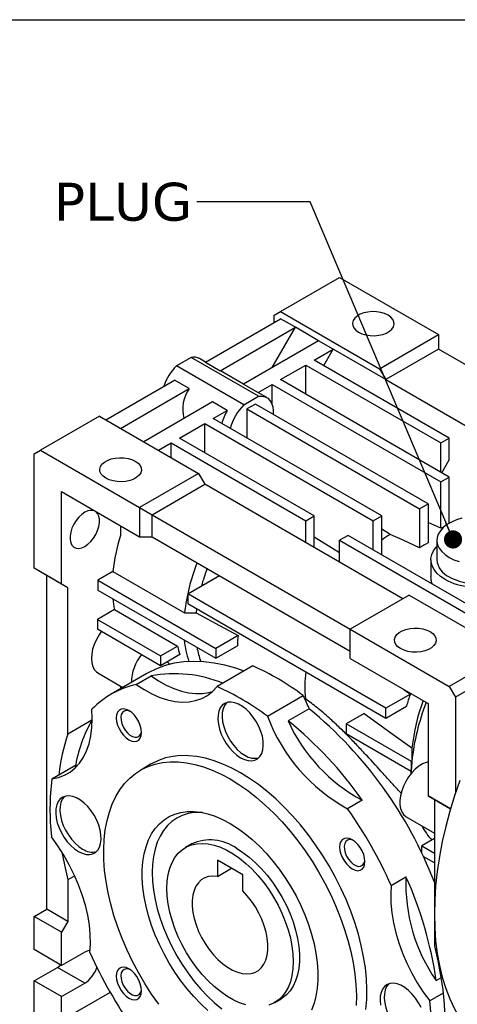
# Model space of a CAD drawing. Header units: millimetres. Extents: x 19 to 819, y 19 to 629.
# Tile 6 of 7: x 642 to 715, y 464 to 629. Entities that reach past the tile are written whole.
import ezdxf

# ---------------------------------------------------------------- set-up
doc = ezdxf.new("R2010")
doc.units = ezdxf.units.MM
doc.header["$LTSCALE"] = 3
doc.linetypes.add('SLD-Solid', pattern=[0])
doc.layers.add('TEXT', color=140, linetype='SLD-Solid', lineweight=25)
doc.styles.add('SLDTEXTSTYLE0', font='VERDANA.TTF')
doc.styles.get("Standard").update_dxf_attribs({"font": 'VERDANA.TTF'})
doc.dimstyles.new('SLDDIMSTYLE0', dxfattribs={"dimtxt": 0.18, "dimasz": 3.048, "dimexe": 0, "dimexo": 0.0625, "dimgap": 0, "dimtad": 0, "dimtih": 1, "dimtoh": 1, "dimdec": 0, "dimrnd": 1e-09, "dimzin": 0, "dimdsep": 46, "dimtxsty": 'Standard', "dimblk1": 'DOT', "dimblk2": 'DOT', "dimsah": 1, "dimcen": 0.09, "dimadec": 0, "dimazin": 0, "dimtfac": 3.048, "dimtdec": 0, "dimtofl": 0, "dimtmove": 0, "dimatfit": 3, "dimldrblk": 'DOT', "dimfxl": 0, "dimfrac": 2, "dimtolj": 1, "dimtzin": 0, "dimarcsym": 0})

# ---------------------------------------------------------------- blocks, each defined once
blk = doc.blocks.new('_Dot')
at = {"color": 0, "linetype": 'ByBlock', "lineweight": -2}
blk.add_line((-0.5, 0), (-1, 0), dxfattribs=at)
at = {"color": 0, "linetype": 'ByBlock', "const_width": 0.5}
blk.add_lwpolyline([(-0.25, 0, 1), (0.25, 0, 1)], format="xyb", close=True, dxfattribs=at)

msp = doc.modelspace()

# ---------------------------------------------------------------- linework, layer by layer
for p, q in [((685.593, 579.718), (695.493, 585.433)), ((695.493, 585.433), (712.11, 575.84)), ((684.533, 579.106), (685.593, 579.718)), ((685.593, 579.718), (702.21, 570.126)), ((672.989, 571.217), (685.593, 578.494)), ((684.533, 577.881), (684.533, 579.106)), ((688.068, 577.065), (685.593, 578.494)), ((675.463, 569.788), (688.068, 577.065)), ((684.18, 570.33), (688.068, 577.065)), ((691.957, 574.82), (688.068, 577.065)), ((691.957, 574.82), (679.352, 567.543)), ((694.432, 573.391), (691.957, 574.82)), ((702.21, 570.126), (712.11, 575.84)), ((712.11, 575.84), (712.11, 573.391)), ((691.25, 571.554), (694.432, 573.391)), ((692.841, 570.636), (694.432, 573.391)), ((703.271, 568.288), (694.432, 573.391)), ((712.11, 573.391), (703.271, 568.288)), ((745.344, 554.206), (712.11, 573.391)), ((670.567, 572.023), (668.093, 570.595)), ((681.88, 565.492), (670.567, 572.023)), ((672.989, 571.217), (671.955, 571.814)), ((713.878, 558.492), (691.25, 571.554)), ((679.407, 564.064), (668.093, 570.595)), ((672.989, 571.217), (675.463, 569.788)), ((679.353, 567.543), (675.49, 569.773)), ((685.593, 568.288), (689.836, 570.738)), ((689.836, 570.738), (712.463, 557.675)), ((689.836, 565.839), (689.836, 570.738)), ((702.21, 570.126), (703.271, 568.288)), ((656.248, 561.553), (667.792, 568.217)), ((670.267, 566.789), (667.792, 568.217)), ((713.878, 551.96), (685.593, 568.288)), ((703.271, 568.288), (736.505, 549.103)), ((658.723, 560.125), (670.267, 566.789)), ((679.352, 567.543), (681.827, 566.114)), ((681.827, 566.114), (684.179, 567.472)), ((684.179, 567.472), (712.463, 551.144)), ((684.179, 564.084), (684.179, 567.472)), ((679.407, 564.064), (681.88, 565.492)), ((683.268, 565.283), (681.854, 566.099)), ((674.156, 564.544), (662.612, 557.879)), ((676.631, 563.115), (674.156, 564.544)), ((674.28, 561.757), (676.631, 563.115)), ((681.351, 564.206), (679.936, 563.39)), ((679.936, 563.39), (708.928, 546.654)), ((679.936, 563.39), (679.936, 558.492)), ((710.342, 547.47), (681.351, 564.206)), ((655.188, 562.166), (645.288, 556.451)), ((655.188, 562.166), (671.805, 552.573)), ((702.564, 545.429), (674.28, 561.757)), ((668.623, 558.492), (672.865, 560.941)), ((672.865, 560.941), (701.15, 544.613)), ((672.865, 556.042), (672.865, 560.941)), ((691.25, 545.429), (668.623, 558.492)), ((712.463, 557.675), (713.878, 558.492)), ((713.878, 554.817), (713.878, 558.492)), ((644.228, 555.838), (645.288, 556.451)), ((645.288, 556.451), (661.905, 546.858)), ((665.087, 556.451), (667.208, 557.675)), ((667.208, 557.675), (689.836, 544.613)), ((667.208, 555.226), (667.208, 557.675)), ((712.463, 552.777), (712.463, 557.675)), ((644.228, 536.65), (644.228, 555.838)), ((712.64, 552.674), (713.878, 554.817)), ((671.805, 552.573), (661.905, 546.858)), ((671.805, 552.573), (672.865, 550.736)), ((712.463, 551.144), (713.878, 551.96)), ((713.878, 544.204), (713.878, 551.96)), ((664.026, 545.633), (672.865, 550.736)), ((706.099, 531.55), (672.865, 550.736)), ((712.463, 543.394), (712.463, 551.144)), ((648.824, 533.996), (648.824, 549.511)), ((648.824, 549.511), (661.905, 541.959)), ((661.905, 546.858), (664.026, 545.633)), ((661.905, 546.858), (661.905, 541.959)), ((708.928, 546.654), (710.342, 547.47)), ((708.928, 546.654), (708.928, 540.092)), ((710.342, 547.47), (710.342, 540.908)), ((664.026, 545.633), (697.261, 526.448)), ((664.026, 541.959), (664.026, 545.633)), ((689.836, 544.613), (691.25, 545.429)), ((691.25, 540.122), (691.25, 545.429)), ((701.15, 544.613), (702.564, 545.429)), ((702.564, 538.898), (702.564, 545.429)), ((658.723, 543.796), (658.723, 542.15)), ((689.836, 540.939), (689.836, 544.613)), ((701.15, 539.714), (701.15, 544.613)), ((703.978, 542.347), (702.564, 543.221)), ((661.905, 541.959), (664.026, 541.959)), ((664.026, 541.959), (697.261, 522.773)), ((695.493, 539.226), (691.25, 541.865)), ((696.907, 542.163), (695.493, 541.347)), ((719.534, 529.101), (696.907, 542.163)), ((695.493, 541.347), (718.12, 528.284)), ((695.493, 537.673), (695.493, 541.347)), ((711.827, 541.347), (711.827, 538.081)), ((648.824, 533.996), (644.228, 536.65)), ((646.349, 535.425), (644.228, 536.65)), ((710.827, 538.081), (710.827, 535.261)), ((649.884, 533.384), (646.349, 535.425)), ((646.349, 479.492), (646.349, 535.425)), ((657.445, 536.115), (654.905, 534.649)), ((657.445, 536.115), (669.466, 529.176)), ((670.037, 532.364), (675.342, 535.427)), ((649.884, 533.384), (648.824, 533.996)), ((649.884, 508.853), (649.884, 533.384)), ((654.905, 534.649), (654.905, 533.016)), ((654.905, 534.649), (674.704, 523.219)), ((654.905, 533.016), (674.704, 521.586)), ((703.271, 513.178), (670.037, 532.364)), ((670.037, 532.364), (670.037, 530.731)), ((707.16, 532.163), (697.261, 526.448)), ((707.16, 532.163), (723.777, 522.57)), ((670.037, 530.731), (703.271, 511.545)), ((657.689, 529.724), (654.834, 528.076)), ((657.689, 529.724), (668.296, 523.601)), ((671.5, 529.886), (671.412, 529.181)), ((654.834, 528.076), (654.834, 526.443)), ((654.834, 528.076), (665.441, 521.953)), ((665.441, 520.32), (654.834, 526.443)), ((678.462, 525.389), (674.704, 523.219)), ((697.261, 521.549), (697.261, 526.448)), ((697.261, 526.448), (713.878, 516.855)), ((665.441, 521.953), (668.296, 523.601)), ((674.704, 521.586), (678.331, 523.68)), ((668.67, 522.184), (665.441, 520.32)), ((665.441, 521.953), (665.441, 520.32)), ((674.704, 523.219), (674.704, 521.586)), ((723.777, 522.57), (713.878, 516.855)), ((680.928, 520.281), (674.918, 516.812)), ((697.261, 521.549), (710.342, 513.997)), ((724.838, 520.733), (714.938, 515.018)), ((654.912, 519.109), (659.116, 516.683)), ((663.138, 519.005), (657.128, 515.535)), ((661.364, 517.173), (663.839, 518.601)), ((658.723, 516.909), (658.723, 516.456)), ((713.878, 516.855), (714.938, 515.018)), ((683.387, 511.837), (689.398, 515.307)), ((707.374, 515.547), (703.271, 513.178)), ((706.347, 516.303), (707.374, 515.547)), ((689.763, 514.768), (689.603, 514.848)), ((703.271, 511.545), (706.721, 513.537)), ((710.342, 513.997), (710.342, 498.482)), ((714.938, 515.018), (714.938, 498.983)), ((690.385, 513.105), (686.849, 511.064)), ((699.605, 512.286), (696.624, 510.565)), ((703.271, 511.545), (703.271, 513.178)), ((653.908, 511.176), (649.884, 508.853)), ((707.584, 504.238), (696.624, 510.565)), ((696.624, 510.565), (696.624, 508.932)), ((696.624, 508.932), (707.527, 502.638)), ((647.199, 501.358), (651.187, 503.661)), ((663.877, 503.843), (662.109, 502.823)), ((707.518, 502.229), (707.584, 503.684)), ((707.632, 504.265), (707.584, 504.238)), ((707.584, 503.684), (707.584, 504.238)), ((707.514, 502.645), (707.514, 502.223)), ((699.301, 497.772), (696.826, 496.344)), ((714.107, 496.309), (710.342, 498.482)), ((710.342, 498.482), (711.403, 497.87)), ((711.403, 497.87), (714.107, 496.309)), ((711.403, 497.87), (711.403, 473.34)), ((706.672, 494.981), (711.403, 492.25)), ((670.669, 490.445), (669.609, 489.832)), ((711.403, 491.336), (709.281, 490.112)), ((709.281, 490.112), (711.403, 488.887)), ((709.281, 488.883), (709.281, 490.112)), ((674.987, 487.701), (674.987, 484.995)), ((679.229, 485.252), (674.987, 487.701)), ((711.403, 487.254), (709.546, 488.326)), ((674.987, 484.995), (677.331, 486.348)), ((651.036, 485.09), (649.884, 484.425)), ((649.884, 484.425), (649.884, 477.451)), ((679.229, 482.545), (679.229, 485.252)), ((704.164, 483.485), (706.638, 484.914)), ((644.228, 478.267), (646.349, 479.492)), ((649.884, 477.451), (646.349, 479.492)), ((648.824, 475.614), (644.228, 478.267)), ((644.228, 472.714), (644.228, 478.267)), ((649.884, 477.451), (648.824, 475.614)), ((648.824, 470.061), (648.824, 475.614)), ((648.824, 470.061), (644.228, 472.714)), ((652.713, 472.306), (648.824, 470.061)), ((644.228, 467.489), (648.117, 469.734)), ((652.713, 467.08), (648.117, 469.734)), ((648.824, 464.835), (644.228, 467.489)), ((644.228, 459.078), (644.228, 467.489)), ((711.706, 467.506), (712.517, 467.974)), ((648.824, 464.835), (652.713, 467.08)), ((656.985, 465.546), (648.824, 460.834)), ((648.824, 460.834), (648.824, 464.835)), ((684.607, 463.851), (685.668, 464.463)), ((712.867, 465.397), (710.627, 464.103))]:
    msp.add_line(p, q)
at = {"flags": 128}
for points in [[(698.675, 576.249), (699.243, 575.983), (699.895, 575.791), (700.602, 575.682), (701.333, 575.66), (702.055, 575.726), (702.739, 575.877), (703.352, 576.107), (703.87, 576.406), (704.268, 576.76), (704.53, 577.154), (704.645, 577.572), (704.607, 577.993), (704.417, 578.401), (704.085, 578.778), (703.624, 579.106), (703.056, 579.372), (702.404, 579.564), (701.697, 579.673), (700.966, 579.695), (700.244, 579.629), (699.561, 579.478), (698.947, 579.248), (698.43, 578.949), (698.031, 578.595), (697.769, 578.2), (697.654, 577.783), (697.693, 577.361), (697.882, 576.953), (698.214, 576.577), (698.675, 576.249)], [(681.88, 565.492), (682.455, 565.524), (682.977, 565.417), (683.432, 565.176), (683.806, 564.807), (684.09, 564.32), (684.273, 563.73), (684.353, 563.053), (684.34, 562.48)], [(656.248, 551.756), (655.788, 552.085), (655.456, 552.461), (655.266, 552.869), (655.228, 553.291), (655.342, 553.708), (655.605, 554.102), (656.003, 554.457), (656.521, 554.755), (657.134, 554.985), (657.817, 555.137), (658.54, 555.203), (659.271, 555.181), (659.977, 555.071), (660.629, 554.88), (661.198, 554.614), (661.659, 554.286), (661.991, 553.909), (662.18, 553.501), (662.218, 553.079), (662.104, 552.662), (661.842, 552.268), (661.443, 551.914), (660.926, 551.615), (660.312, 551.385), (659.629, 551.233), (658.906, 551.167), (658.176, 551.19), (657.469, 551.299), (656.817, 551.491), (656.248, 551.756)], [(652.713, 540.324), (653.227, 540.684), (653.719, 541.152), (654.167, 541.71), (654.552, 542.331), (654.856, 542.99), (655.067, 543.658), (655.174, 544.304), (655.174, 544.902), (655.067, 545.424), (654.856, 545.848), (654.552, 546.156), (654.167, 546.334), (653.719, 546.374), (653.227, 546.274), (652.713, 546.04), (652.198, 545.68), (651.706, 545.212), (651.258, 544.654), (650.874, 544.033), (650.569, 543.374), (650.359, 542.706), (650.251, 542.06), (650.251, 541.462), (650.359, 540.94), (650.569, 540.516), (650.874, 540.208), (651.258, 540.03), (651.706, 539.99), (652.198, 540.089), (652.713, 540.324)], [(716.028, 545.051), (715.103, 544.769), (714.261, 544.41), (713.521, 543.983), (712.9, 543.497), (712.411, 542.963), (712.066, 542.393), (711.871, 541.799), (711.832, 541.196), (711.949, 540.596), (712.22, 540.012), (712.638, 539.459), (713.195, 538.947), (713.878, 538.49)], [(712.463, 543.394), (710.879, 544.105), (710.342, 544.346)], [(708.928, 540.092), (706.156, 541.355), (703.978, 542.347)], [(713.17, 534.815), (712.438, 535.301), (711.83, 535.842), (711.359, 536.426), (711.032, 537.042), (710.858, 537.678), (710.838, 538.323), (710.974, 538.962), (711.263, 539.584), (711.699, 540.177), (711.827, 540.317)], [(713.878, 538.49), (714.671, 538.096), (715.556, 537.774)], [(671.412, 529.181), (675.36, 527.057), (678.462, 525.389)], [(655.497, 526.06), (655.115, 525.506), (654.668, 524.721), (654.307, 523.904), (654.041, 523.08), (653.879, 522.273), (653.825, 521.507), (653.881, 520.805), (654.045, 520.187), (654.312, 519.671), (654.675, 519.274), (654.912, 519.109)], [(705.746, 523.182), (705.285, 523.51), (704.953, 523.887), (704.764, 524.295), (704.725, 524.717), (704.84, 525.134), (705.102, 525.528), (705.501, 525.882), (706.018, 526.181), (706.632, 526.411), (707.315, 526.563), (708.037, 526.629), (708.768, 526.606), (709.475, 526.497), (710.127, 526.305), (710.696, 526.04), (711.156, 525.711), (711.488, 525.335), (711.678, 524.927), (711.716, 524.505), (711.601, 524.088), (711.339, 523.694), (710.941, 523.339), (710.423, 523.041), (709.81, 522.811), (709.127, 522.659), (708.404, 522.593), (707.673, 522.615), (706.966, 522.725), (706.314, 522.916), (705.746, 523.182)], [(679.452, 519.429), (678.068, 519.904), (676.245, 520.409), (674.454, 520.768), (672.702, 520.98), (670.997, 521.042), (669.343, 520.956), (667.747, 520.721), (666.216, 520.338), (664.755, 519.809), (663.369, 519.135), (663.138, 519.005)], [(666.572, 520.973), (666.733, 520.775), (666.939, 520.539)], [(663.839, 518.601), (665.118, 517.761), (666.399, 517.052), (667.673, 516.482), (668.928, 516.056), (670.155, 515.775), (671.344, 515.644), (672.484, 515.662), (673.566, 515.83), (674.142, 515.988)], [(661.364, 517.173), (662.68, 516.31), (663.998, 515.587), (665.307, 515.011), (666.597, 514.587), (667.854, 514.318), (669.07, 514.207), (670.232, 514.255), (671.331, 514.461), (672.358, 514.823), (673.304, 515.339), (674.159, 516.004), (674.918, 516.812)], [(678.876, 504.89), (679.521, 504.58), (680.148, 504.407), (680.738, 504.374), (681.275, 504.483), (681.742, 504.731), (682.127, 505.11), (682.419, 505.609), (682.608, 506.215), (682.691, 506.909), (682.663, 507.672), (682.527, 508.482), (682.285, 509.316), (681.946, 510.149), (681.518, 510.957), (681.014, 511.718), (680.449, 512.409), (679.838, 513.01), (679.2, 513.505), (678.552, 513.879), (677.914, 514.121), (677.303, 514.225), (676.738, 514.186), (676.234, 514.007), (675.806, 513.693), (675.466, 513.252), (675.225, 512.698), (675.088, 512.045), (675.061, 511.314), (675.143, 510.525), (675.333, 509.7), (675.624, 508.864), (676.009, 508.04), (676.477, 507.253), (677.014, 506.524), (677.604, 505.876), (678.23, 505.325), (678.876, 504.89)], [(676.553, 514.139), (676.513, 514.101), (676.173, 513.66), (675.932, 513.106), (675.795, 512.454), (675.768, 511.722), (675.85, 510.933), (676.04, 510.108), (676.331, 509.272), (676.716, 508.449), (677.184, 507.661), (677.721, 506.933), (678.311, 506.284), (678.938, 505.734), (679.583, 505.298)], [(647.199, 501.358), (648.291, 501.582), (649.309, 501.962), (650.244, 502.495), (651.089, 503.176), (651.836, 503.999), (652.479, 504.958), (653.012, 506.044), (653.429, 507.247), (653.729, 508.556), (653.908, 509.962), (653.964, 511.451), (653.897, 513.01)], [(660.126, 512.788), (659.654, 512.999), (659.205, 513.076), (658.803, 513.017), (658.467, 512.823), (658.214, 512.504), (658.058, 512.077), (658.004, 511.563), (658.058, 510.987), (658.214, 510.378), (658.467, 509.768), (658.803, 509.186), (659.205, 508.662), (659.654, 508.222), (660.126, 507.888), (660.598, 507.677), (661.046, 507.6), (661.448, 507.659), (661.784, 507.853), (662.037, 508.172), (662.194, 508.599), (662.247, 509.113), (662.194, 509.689), (662.037, 510.297), (661.784, 510.908), (661.448, 511.49), (661.046, 512.014), (660.598, 512.454), (660.126, 512.788)], [(660.327, 512.66), (660.076, 512.753), (659.671, 512.802), (659.319, 512.709), (659.041, 512.482), (658.855, 512.134), (658.774, 511.687), (658.801, 511.169), (658.936, 510.612), (659.169, 510.053), (659.487, 509.525), (659.869, 509.062), (660.291, 508.693), (660.727, 508.442), (661.149, 508.323), (661.53, 508.345), (661.848, 508.506), (662.082, 508.796), (662.216, 509.197), (662.238, 509.351)], [(699.605, 512.286), (704.108, 509.07), (707.645, 506.543)], [(678.876, 502.358), (677.379, 503.161), (675.89, 503.838), (674.416, 504.385), (672.965, 504.8), (671.542, 505.081), (670.156, 505.227), (668.814, 505.236), (667.522, 505.109), (666.286, 504.846), (665.113, 504.448), (664.009, 503.918), (663.877, 503.843)], [(665.129, 463.54), (663.924, 465.262), (662.784, 467.042), (661.716, 468.87), (660.725, 470.738), (659.815, 472.637), (658.991, 474.556), (658.258, 476.487), (657.619, 478.419), (657.076, 480.344), (656.634, 482.251), (656.293, 484.132), (656.056, 485.976), (655.924, 487.774), (655.898, 489.518), (655.977, 491.199), (656.162, 492.808), (656.451, 494.338), (656.842, 495.781), (657.335, 497.129), (657.926, 498.376), (658.613, 499.516), (659.392, 500.543), (660.259, 501.452), (661.211, 502.238), (662.241, 502.898), (663.345, 503.428), (664.518, 503.825), (665.754, 504.088), (667.046, 504.215), (668.389, 504.206), (669.775, 504.061), (671.197, 503.78), (672.649, 503.365), (674.123, 502.817), (675.612, 502.141), (677.108, 501.338)], [(710.342, 504.197), (710.054, 504.116), (709.433, 503.848), (708.808, 503.456), (708.197, 502.95), (707.617, 502.345), (707.084, 501.659), (706.615, 500.91), (706.222, 500.121), (705.917, 499.314), (705.709, 498.513), (705.604, 497.74), (705.604, 497.018), (705.709, 496.367), (705.917, 495.806), (706.222, 495.351), (706.615, 495.015), (706.672, 494.981)], [(699.927, 462.691), (700.059, 464.337), (700.086, 466.05), (700.006, 467.822), (699.822, 469.645), (699.533, 471.508), (699.141, 473.403), (698.648, 475.32), (698.057, 477.25), (697.37, 479.183), (696.591, 481.109), (695.724, 483.019), (694.773, 484.904), (693.743, 486.753), (692.638, 488.558), (691.465, 490.31), (690.23, 492), (688.937, 493.619), (687.595, 495.16), (686.209, 496.614), (684.787, 497.976), (683.335, 499.237), (681.861, 500.391), (680.372, 501.433), (678.876, 502.358)], [(677.108, 501.338), (678.604, 500.413), (680.093, 499.371), (681.567, 498.216), (683.019, 496.955), (684.441, 495.594), (685.827, 494.139), (687.17, 492.598), (688.462, 490.979), (689.698, 489.289), (690.871, 487.538), (691.975, 485.733), (693.005, 483.883), (693.957, 481.999), (694.824, 480.089), (695.603, 478.162), (696.289, 476.23), (696.881, 474.3), (697.373, 472.383), (697.765, 470.488), (698.054, 468.624), (698.239, 466.802), (698.318, 465.03), (698.291, 463.316)], [(715.655, 501.06), (714.776, 498.487), (713.995, 495.918), (713.313, 493.362), (712.733, 490.825), (712.256, 488.314), (711.883, 485.838), (711.617, 483.403), (711.456, 481.016), (711.403, 478.684)], [(651.652, 489.169), (652.297, 488.859), (652.924, 488.686), (653.514, 488.653), (654.051, 488.762), (654.518, 489.01), (654.904, 489.389), (655.195, 489.888), (655.385, 490.494), (655.467, 491.188), (655.44, 491.951), (655.303, 492.761), (655.062, 493.595), (654.722, 494.428), (654.294, 495.236), (653.79, 495.997), (653.225, 496.688), (652.614, 497.289), (651.976, 497.784), (651.328, 498.158), (650.69, 498.4), (650.079, 498.504), (649.514, 498.465), (649.01, 498.286), (648.582, 497.972), (648.243, 497.531), (648.001, 496.977), (647.865, 496.324), (647.837, 495.593), (647.919, 494.804), (648.109, 493.979), (648.401, 493.143), (648.786, 492.319), (649.253, 491.532), (649.79, 490.803), (650.38, 490.155), (651.007, 489.604), (651.652, 489.169)], [(649.329, 498.418), (649.289, 498.38), (648.95, 497.939), (648.708, 497.385), (648.572, 496.733), (648.544, 496.001), (648.627, 495.212), (648.816, 494.387), (649.108, 493.551), (649.493, 492.728), (649.96, 491.94), (650.497, 491.212), (651.087, 490.563), (651.714, 490.013), (652.359, 489.577)], [(673.39, 462.5), (672.193, 463.614), (671.031, 464.824), (669.912, 466.121), (668.846, 467.495), (667.839, 468.936), (666.899, 470.434), (666.032, 471.979), (665.245, 473.558), (664.544, 475.161), (663.933, 476.777), (663.417, 478.392), (663, 479.997), (662.685, 481.578), (662.473, 483.126), (662.367, 484.628), (662.367, 486.075), (662.473, 487.454), (662.685, 488.757), (663, 489.975), (663.417, 491.098), (663.933, 492.118), (664.544, 493.028), (665.245, 493.821), (666.032, 494.492), (666.899, 495.036), (667.839, 495.449), (668.846, 495.727), (669.912, 495.87), (671.031, 495.875), (672.193, 495.744), (673.39, 495.476), (674.614, 495.074), (675.857, 494.54), (677.108, 493.879)], [(672.497, 495.688), (672.192, 495.705), (671.098, 495.679), (670.057, 495.514), (669.078, 495.212), (668.169, 494.774), (667.335, 494.205), (666.584, 493.508), (665.921, 492.69), (665.352, 491.755), (664.879, 490.711), (664.508, 489.566), (664.241, 488.33), (664.08, 487.01), (664.026, 485.618), (664.08, 484.163), (664.241, 482.658), (664.508, 481.113), (664.879, 479.54), (665.352, 477.951), (665.921, 476.359), (666.584, 474.774), (667.335, 473.211), (668.169, 471.679), (669.078, 470.191), (670.057, 468.759), (671.098, 467.393), (672.192, 466.103), (673.332, 464.9), (674.508, 463.792), (675.713, 462.789)], [(677.108, 493.879), (678.359, 493.096), (679.601, 492.195), (680.826, 491.183), (682.023, 490.069), (683.185, 488.859), (684.304, 487.562), (685.37, 486.188), (686.377, 484.747), (687.317, 483.249), (688.184, 481.704), (688.971, 480.125), (689.672, 478.522), (690.283, 476.906), (690.799, 475.291), (691.216, 473.686), (691.531, 472.105), (691.743, 470.557), (691.849, 469.055), (691.849, 467.608), (691.743, 466.229), (691.531, 464.926), (691.216, 463.708), (690.799, 462.585)], [(653.588, 472.239), (653.678, 473.706), (653.644, 475.248), (653.488, 476.85), (653.211, 478.498), (652.815, 480.179), (652.304, 481.878), (651.681, 483.58), (650.953, 485.269), (650.126, 486.933), (649.207, 488.555), (648.204, 490.122), (647.125, 491.621)], [(666.501, 482.965), (666.556, 484.172), (666.718, 485.305), (666.988, 486.35), (667.361, 487.298), (667.834, 488.139), (668.402, 488.864), (669.06, 489.466), (669.8, 489.937), (670.616, 490.275), (671.497, 490.475), (672.437, 490.534), (673.424, 490.454), (674.449, 490.233), (675.502, 489.876), (676.571, 489.384), (677.645, 488.764), (678.714, 488.021), (679.767, 487.164), (680.792, 486.201), (681.779, 485.141), (682.718, 483.997), (683.6, 482.779), (684.416, 481.5), (685.156, 480.174), (685.813, 478.813), (686.382, 477.432), (686.855, 476.045), (687.228, 474.666), (687.497, 473.309), (687.66, 471.989), (687.715, 470.718), (687.66, 469.511), (687.497, 468.378), (687.228, 467.333), (686.855, 466.385), (686.382, 465.544), (685.813, 464.819), (685.156, 464.217), (684.416, 463.746), (683.6, 463.408)], [(697.626, 491.139), (697.154, 491.35), (696.705, 491.428), (696.303, 491.368), (695.967, 491.174), (695.714, 490.856), (695.558, 490.429), (695.504, 489.914), (695.558, 489.338), (695.714, 488.73), (695.967, 488.12), (696.303, 487.538), (696.705, 487.014), (697.154, 486.574), (697.626, 486.24), (698.098, 486.029), (698.546, 485.951), (698.948, 486.011), (699.284, 486.205), (699.537, 486.523), (699.694, 486.951), (699.747, 487.465), (699.694, 488.041), (699.537, 488.649), (699.284, 489.26), (698.948, 489.841), (698.546, 490.365), (698.098, 490.805), (697.626, 491.139)], [(697.827, 491.012), (697.576, 491.105), (697.171, 491.153), (696.819, 491.061), (696.541, 490.834), (696.355, 490.486), (696.274, 490.038), (696.301, 489.52), (696.436, 488.964), (696.669, 488.404), (696.987, 487.877), (697.369, 487.414), (697.791, 487.045), (698.227, 486.793), (698.649, 486.675), (699.03, 486.697), (699.348, 486.858), (699.582, 487.148), (699.716, 487.549), (699.738, 487.703)], [(648.89, 489.07), (649.304, 486.92), (649.884, 484.425)], [(678.169, 489.702), (679.242, 489.02), (680.304, 488.219), (681.344, 487.307), (682.351, 486.295), (683.316, 485.191), (684.228, 484.009), (685.077, 482.759), (685.856, 481.454), (686.556, 480.109), (687.17, 478.736), (687.691, 477.35), (688.115, 475.966), (688.437, 474.596), (688.653, 473.256), (688.762, 471.959), (688.762, 470.718), (688.653, 469.547), (688.437, 468.456), (688.115, 467.458), (687.691, 466.562), (687.17, 465.779), (686.556, 465.115), (685.856, 464.577), (685.668, 464.463)], [(674.987, 484.995), (674.225, 485.057), (673.512, 484.981), (672.86, 484.766), (672.281, 484.417), (671.783, 483.939), (671.375, 483.341), (671.065, 482.633), (670.857, 481.827), (670.755, 480.936), (670.761, 479.976), (670.874, 478.962), (671.093, 477.913), (671.414, 476.845), (671.832, 475.778), (672.339, 474.728), (672.927, 473.714), (673.586, 472.753), (674.305, 471.862), (675.071, 471.055), (675.872, 470.346), (676.694, 469.747), (677.522, 469.269), (678.344, 468.919), (679.145, 468.703), (679.911, 468.626), (680.63, 468.687), (681.289, 468.887), (681.877, 469.222), (682.384, 469.686), (682.802, 470.272), (683.123, 470.968), (683.342, 471.765), (683.455, 472.647), (683.461, 473.601), (683.359, 474.609), (683.151, 475.656), (682.841, 476.722), (682.433, 477.791), (681.935, 478.843), (681.356, 479.862), (680.704, 480.829), (679.991, 481.729), (679.229, 482.545)], [(679.767, 463.45), (678.714, 463.807), (677.645, 464.299), (676.571, 464.919), (675.502, 465.662), (674.449, 466.519), (673.424, 467.482), (672.437, 468.542), (671.497, 469.686), (670.616, 470.904), (669.8, 472.183), (669.06, 473.509), (668.402, 474.87), (667.834, 476.251), (667.361, 477.638), (666.988, 479.017), (666.718, 480.374), (666.556, 481.694), (666.501, 482.965)], [(704.164, 483.485), (704.074, 482.018), (704.107, 480.476), (704.263, 478.874), (704.54, 477.226), (704.936, 475.545), (705.448, 473.846), (706.07, 472.144), (706.798, 470.455), (707.625, 468.791), (708.545, 467.169), (709.548, 465.602), (710.627, 464.103)], [(711.403, 478.684), (711.456, 476.414), (711.617, 474.212), (711.883, 472.085), (712.256, 470.038), (712.733, 468.079), (713.313, 466.212), (713.995, 464.442), (714.776, 462.776), (715.655, 461.217), (716.628, 459.77), (717.694, 458.439), (718.848, 457.229), (720.088, 456.142), (721.41, 455.182), (722.278, 454.647)], [(653.623, 472.611), (653.216, 472.531), (652.713, 472.306)], [(711.403, 473.34), (711.983, 470.845), (712.451, 468.379), (712.803, 465.951), (713.038, 463.57), (713.156, 461.244), (713.156, 458.983), (713.038, 456.794), (712.803, 454.684), (712.451, 452.663), (711.983, 450.736), (711.403, 448.912)], [(648.117, 469.734), (648.62, 470.09), (648.682, 470.143)], [(660.126, 469.484), (659.654, 469.695), (659.205, 469.773), (658.803, 469.713), (658.467, 469.519), (658.214, 469.201), (658.058, 468.773), (658.004, 468.259), (658.058, 467.683), (658.214, 467.075), (658.467, 466.464), (658.803, 465.883), (659.205, 465.359), (659.654, 464.919), (660.126, 464.585), (660.598, 464.374), (661.046, 464.296), (661.448, 464.356), (661.784, 464.55), (662.037, 464.868), (662.194, 465.295), (662.247, 465.81), (662.194, 466.386), (662.037, 466.994), (661.784, 467.604), (661.448, 468.186), (661.046, 468.71), (660.598, 469.15), (660.126, 469.484)], [(660.327, 469.357), (660.076, 469.449), (659.671, 469.498), (659.319, 469.406), (659.041, 469.178), (658.855, 468.83), (658.774, 468.383), (658.801, 467.865), (658.936, 467.309), (659.169, 466.749), (659.487, 466.221), (659.869, 465.758), (660.291, 465.39), (660.727, 465.138), (661.149, 465.019), (661.53, 465.041), (661.848, 465.203), (662.082, 465.493), (662.216, 465.893), (662.238, 466.047)], [(709.169, 462.996), (708.741, 463.804), (708.238, 464.565), (707.672, 465.256), (707.061, 465.858), (706.423, 466.353), (705.776, 466.727), (705.137, 466.969), (704.527, 467.072), (703.961, 467.034), (703.457, 466.855), (703.029, 466.54), (702.69, 466.1), (702.448, 465.545), (702.312, 464.893), (702.284, 464.161), (702.367, 463.372)], [(703.776, 466.987), (703.736, 466.949), (703.397, 466.508), (703.155, 465.953), (703.019, 465.301), (702.992, 464.57), (703.074, 463.78), (703.263, 462.956), (703.555, 462.12), (703.94, 461.296), (704.408, 460.509), (704.944, 459.78), (705.534, 459.131), (706.161, 458.581), (706.806, 458.145)]]:
    msp.add_lwpolyline(points, dxfattribs=at)
for centre, radius, start, end in [((670.977, 570.037), 2.029, 61.19126, 101.66584), ((674.308, 564.388), 8.784, 135.03642, 161.54522), ((675.131, 563.326), 5.97, 144.55219, 195.03633), ((683.967, 558.778), 8.522, 149.40745, 165.40272), ((685.527, 557.918), 8.674, 134.87724, 165.36492), ((714.54, 532.07), 11.514, 98.38578, 100.38961), ((688.428, 532.705), 31.171, 162.36188, 173.71912), ((716.268, 522.932), 22.978, 122.33345, 126.61191), ((719.987, 522.569), 20.721, 117.7391, 122.25552), ((702.222, 525.416), 32.972, 158.32042, 173.45257), ((704.892, 524.614), 33.834, 159.20256, 164.48381), ((715.275, 538.391), 3.462, 185.13528, 246.18486), ((718.378, 543.455), 9.382, 241.33226, 264.0955), ((718.365, 544.361), 10.868, 241.44806, 264.97652), ((674.534, 533.253), 17.211, 185.60598, 191.83229), ((701.737, 522.752), 23.424, 173.53663, 177.72855), ((682.464, 526.58), 14.478, 191.87513, 197.6782), ((685.051, 526.09), 15.692, 185.32979, 198.85246), ((684.734, 525.773), 13.398, 190.16486, 200.81315), ((668.32, 517.364), 7.777, 141.72254, 178.946), ((663.467, 480.856), 43.119, 53.03134, 66.11168), ((667.806, 497.362), 21.606, 67.95143, 100.57947), ((710.116, 516.82), 20.456, 172.99469, 185.75712), ((664.505, 502.761), 14.75, 102.2939, 135.98498), ((657.456, 477.386), 43.119, 53.03134, 66.11168), ((720.498, 527.928), 33.563, 202.08862, 206.2088), ((741.756, 503.267), 36.509, 160.34501, 163.66219), ((744.875, 500.45), 37.439, 158.50133, 174.15073), ((740.988, 502.834), 33.549, 159.70632, 173.65363), ((710.936, 522.158), 29.419, 200.53791, 241.33796), ((645.735, 458.698), 70.382, 21.09075, 50.6254), ((674.425, 499.474), 23.618, 150.03342, 170.95668), ((646.533, 460.817), 64.422, 35.00506, 51.25745), ((712.543, 522.655), 28.187, 204.28288, 241.97962), ((678.434, 498.856), 30.25, 160.70034, 173.98878), ((681.241, 507.758), 2.966, 236.01715, 282.95213), ((736.802, 501.589), 29.293, 174.75776, 175.89864), ((688.897, 496.173), 42.019, 172.91105, 186.21917), ((635.754, 452.97), 74.907, 24.04002, 35.38259), ((719.06, 498.552), 11.005, 207.54674, 222.70575), ((673.779, 483.615), 7.504, 54.20498, 114.48457), ((654.017, 492.037), 2.966, 236.01715, 282.95213), ((735.076, 483.75), 28.461, 177.65637, 214.80256), ((648.771, 458.628), 63.558, 8.02942, 24.42952), ((721.998, 502.754), 74.907, 204.04002, 215.38259), ((650.021, 471.257), 4.969, 302.80059, 342.29846), ((668.854, 459.551), 42.019, 352.91105, 6.21917)]:
    msp.add_arc(centre, radius, start, end)
for points, knots in [([(711.103, 533.968), (711.029, 534.144), (710.856, 534.557), (710.845, 535.004), (710.838, 535.261)], [0, 0, 0, 0, 0.4254748, 1, 1, 1, 1]), ([(705.845, 498.943), (705.736, 499.056), (705.162, 499.651), (704.146, 500.753), (702.329, 502.739), (700.456, 504.807), (698.519, 506.885), (696.942, 508.519), (695.363, 510.078), (693.635, 511.679), (691.764, 513.284), (690.432, 514.272), (689.763, 514.768)], [0, 0, 0, 0, 0.0190312, 0.1002699, 0.1815174, 0.3471679, 0.4454384, 0.5437159, 0.643941, 0.7441694, 0.8716254, 1, 1, 1, 1])]:
    msp.add_open_spline(points, degree=3, knots=knots)
for points in [[(669.466, 529.176), (670.114, 529.177), (670.763, 529.179), (671.412, 529.181)], [(707.645, 506.543), (707.64, 505.783), (707.636, 505.024), (707.632, 504.265)], [(707.584, 503.684), (707.558, 503.34), (707.538, 502.991), (707.527, 502.638)]]:
    msp.add_open_spline(points, degree=3)
at = {"layer": 'TEXT'}
msp.add_line((19.05, 628.65), (819.15, 628.65), dxfattribs=at)

# ---------------------------------------------------------------- texts
at = {"layer": 'TEXT', "insert": (647.521, 601.305), "char_height": 6.35, "attachment_point": 1, "style": 'SLDTEXTSTYLE0'}
msp.add_mtext('PLUG', dxfattribs=at)

# ---------------------------------------------------------------- leaders
at = {"layer": 'TEXT'}
msp.add_leader([(714.542, 541.494), (690.562, 598.086), (671.512, 598.086)], dimstyle='SLDDIMSTYLE0', dxfattribs=at)

doc.saveas('drawing.dxf')
